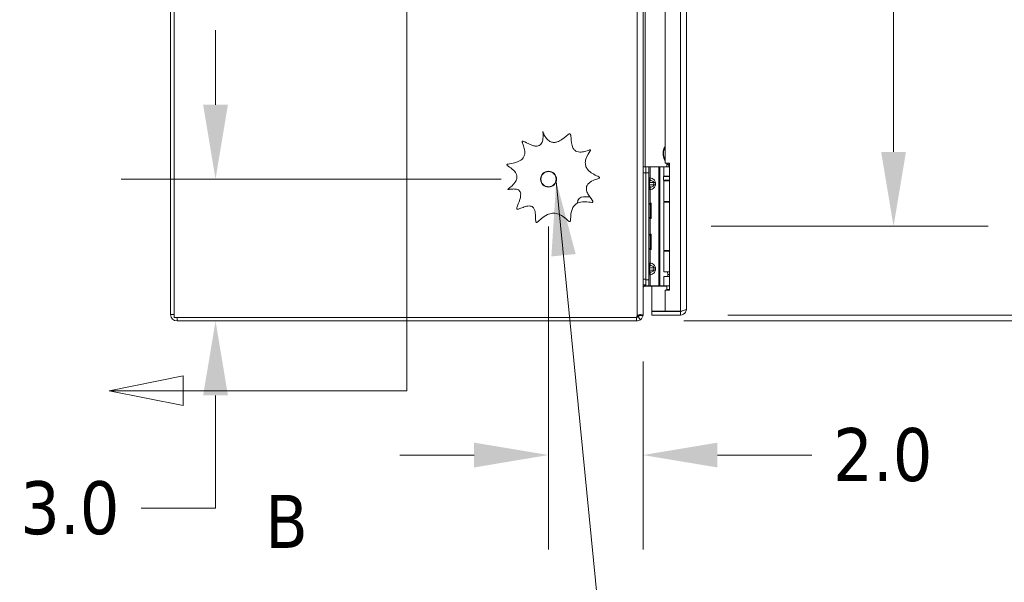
# Model space of a CAD drawing. Header units: inches. Extents: x 8 to 265, y 5 to 155.
# Tile 42 of 152: x 8 to 29, y 75 to 87. Entities that reach past the tile are written whole.
import ezdxf

# ---------------------------------------------------------------- set-up
doc = ezdxf.new("R2010")
doc.units = ezdxf.units.IN
doc.header["$LTSCALE"] = 16
doc.header["$MEASUREMENT"] = 0
for name, color, linetype, lineweight in [('Dimension (ANSI)', 7, 'Continuous', 5), ('Section Line (ANSI)', 7, 'Continuous', 5), ('Symbol (ANSI)', 7, 'Continuous', 5), ('Visible (ANSI)', 7, 'Continuous', 5), ('Visible Narrow (ANSI)', 7, 'Continuous', 5)]:
    doc.layers.add(name, color=color, linetype=linetype, lineweight=lineweight)
doc.styles.add('ROMANS', font='tahoma.ttf')
doc.styles.add('TAHOMA', font='tahoma.ttf')
doc.dimstyles.new('Default (ANSI)', dxfattribs={"dimscale": 16, "dimtxt": 0.07, "dimasz": 0.098425, "dimexe": 0.125, "dimexo": 0.0625, "dimgap": 0.031496, "dimtad": 0, "dimtih": 1, "dimtoh": 1, "dimrnd": 1e-08, "dimzin": 0, "dimdsep": 46, "dimtxsty": 'TAHOMA', "dimcen": 0.09, "dimdle": 0.393701, "dimclrd": 256, "dimclre": 256, "dimclrt": 256, "dimadec": 0, "dimazin": 0, "dimtfac": 1, "dimtofl": 0, "dimtmove": 0, "dimatfit": 3, "dimfxl": 1, "dimtolj": 1, "dimtzin": 0, "dimlwd": -1, "dimlwe": -1, "dimarcsym": 0})
doc.dimstyles.new('Default (ANSI)$7', dxfattribs={"dimscale": 16, "dimtxt": 0.07, "dimasz": 0.098425, "dimexe": 0.125, "dimexo": 0.0625, "dimgap": 0.031496, "dimtad": 0, "dimtih": 1, "dimtoh": 1, "dimrnd": 1e-08, "dimzin": 0, "dimdsep": 46, "dimtxsty": 'TAHOMA', "dimcen": 0.09, "dimdle": 0.393701, "dimclrd": 256, "dimclre": 256, "dimclrt": 256, "dimadec": 0, "dimazin": 0, "dimtfac": 1, "dimtofl": 0, "dimtmove": 0, "dimatfit": 3, "dimfxl": 1, "dimtolj": 1, "dimtzin": 0, "dimlwd": -1, "dimlwe": -1, "dimarcsym": 0})

# ---------------------------------------------------------------- blocks, each defined once
blk = doc.blocks.new('*D8')
at = {"layer": 'Defpoints', "color": 0, "transparency": 16777216}
for p in [(19.641, 83.353), (21.641, 80.494), (19.641, 77.516)]:
    blk.add_point(p, dxfattribs=at)
at = {"layer": 'Dimension (ANSI)', "transparency": 16777216}
for p, q in [((19.641, 82.353), (19.641, 75.516)), ((21.641, 79.494), (21.641, 75.516)), ((18.066, 77.516), (16.492, 77.516)), ((23.216, 77.516), (25.211, 77.516))]:
    blk.add_line(p, q, dxfattribs=at)
for points in [[(18.066, 77.778), (18.066, 77.253), (19.641, 77.516)], [(23.216, 77.778), (23.216, 77.253), (21.641, 77.516)]]:
    blk.add_solid(points, dxfattribs=at)
at = {"layer": 'Dimension (ANSI)', "transparency": 16777216, "insert": (26.717, 77.516), "char_height": 1.12, "attachment_point": 5, "style": 'TAHOMA'}
blk.add_mtext('\\A1;2.0', dxfattribs=at)
blk = doc.blocks.new('*D9')
at = {"layer": 'Defpoints', "color": 0, "transparency": 16777216}
for p in [(12.593, 83.353), (19.641, 83.353), (11.778, 80.353)]:
    blk.add_point(p, dxfattribs=at)
at = {"layer": 'Dimension (ANSI)', "transparency": 16777216}
for p, q in [((12.593, 84.928), (12.593, 86.503)), ((18.641, 83.353), (10.593, 83.353)), ((12.778, 80.353), (14.593, 80.353)), ((12.593, 78.778), (12.593, 76.391)), ((12.593, 76.391), (11.018, 76.391))]:
    blk.add_line(p, q, dxfattribs=at)
for points in [[(12.33, 84.928), (12.855, 84.928), (12.593, 83.353)], [(12.33, 78.778), (12.855, 78.778), (12.593, 80.353)]]:
    blk.add_solid(points, dxfattribs=at)
at = {"layer": 'Dimension (ANSI)', "transparency": 16777216, "insert": (9.508, 76.391), "char_height": 1.12, "attachment_point": 5, "style": 'TAHOMA'}
blk.add_mtext('\\A1;3.0', dxfattribs=at)
blk = doc.blocks.new('*D13')
at = {"layer": 'Defpoints', "color": 0, "transparency": 16777216}
for p in [(22.438, 110.228), (34.474, 110.228), (22.438, 80.478)]:
    blk.add_point(p, dxfattribs=at)
at = {"layer": 'Dimension (ANSI)', "transparency": 16777216}
for p, q in [((23.438, 110.228), (36.474, 110.228)), ((34.474, 108.653), (34.474, 98.486)), ((34.474, 82.053), (34.474, 92.22)), ((23.438, 80.478), (36.474, 80.478))]:
    blk.add_line(p, q, dxfattribs=at)
for points in [[(34.212, 108.653), (34.737, 108.653), (34.474, 110.228)], [(34.212, 82.053), (34.737, 82.053), (34.474, 80.478)]]:
    blk.add_solid(points, dxfattribs=at)
at = {"layer": 'Dimension (ANSI)', "transparency": 16777216, "insert": (34.474, 95.353), "char_height": 1.12, "attachment_point": 5, "style": 'TAHOMA'}
blk.add_mtext('\\A1;\\fTahoma|b0|i0;\\H1.1200;29.75\\P\\fTahoma|b0|i0;\\H1.1200;LID HEIGHT\\P\\fTahoma|b0|i0;\\H1.1200;(2 PL.)', dxfattribs=at)
blk = doc.blocks.new('*D15')
at = {"layer": 'Defpoints', "color": 0, "transparency": 16777216}
for p in [(22.438, 80.478), (21.505, 80.353), (37.973, 80.353)]:
    blk.add_point(p, dxfattribs=at)
at = {"layer": 'Dimension (ANSI)', "transparency": 16777216}
for p, q in [((37.973, 82.053), (37.973, 83.628)), ((23.438, 80.478), (39.973, 80.478)), ((22.505, 80.353), (39.973, 80.353)), ((37.973, 78.778), (37.973, 76.391)), ((37.973, 76.391), (36.398, 76.391))]:
    blk.add_line(p, q, dxfattribs=at)
for points in [[(37.71, 82.053), (38.235, 82.053), (37.973, 80.478)], [(37.71, 78.778), (38.235, 78.778), (37.973, 80.353)]]:
    blk.add_solid(points, dxfattribs=at)
at = {"layer": 'Dimension (ANSI)', "transparency": 16777216, "insert": (34.474, 76.391), "char_height": 1.12, "attachment_point": 5, "style": 'TAHOMA'}
blk.add_mtext('\\A1;0.13', dxfattribs=at)
blk = doc.blocks.new('*D19')
at = {"layer": 'Defpoints', "color": 0, "transparency": 16777216}
for p in [(22.204, 108.355), (22.082, 82.355), (26.944, 82.355)]:
    blk.add_point(p, dxfattribs=at)
at = {"layer": 'Dimension (ANSI)', "transparency": 16777216}
for p, q in [((23.204, 108.355), (28.944, 108.355)), ((26.944, 106.78), (26.944, 97.364)), ((26.944, 83.929), (26.944, 93.346)), ((23.082, 82.355), (28.944, 82.355))]:
    blk.add_line(p, q, dxfattribs=at)
for points in [[(26.682, 106.78), (27.207, 106.78), (26.944, 108.355)], [(26.682, 83.929), (27.207, 83.929), (26.944, 82.355)]]:
    blk.add_solid(points, dxfattribs=at)
at = {"layer": 'Dimension (ANSI)', "transparency": 16777216, "insert": (26.944, 95.355), "char_height": 1.12, "attachment_point": 5, "style": 'TAHOMA'}
blk.add_mtext('\\A1;\\fTahoma|b0|i0;\\H1.1200;26.00\\P\\fTahoma|b0|i0;\\H1.1200;TYP.', dxfattribs=at)
blk = doc.blocks.new('2dTransSection2')
at = {"layer": 'Section Line (ANSI)', "linetype": 'Continuous'}
for p, q in [((1.0401, 7.0108), (1.0401, 4.9298)), ((1.0401, 5.2108), (1.0401, 4.9298)), ((0.7444, 4.9493), (0.6464, 4.9298)), ((0.7444, 4.9103), (0.7444, 4.9493)), ((0.7444, 4.9298), (0.6464, 4.9298)), ((0.6464, 4.9298), (0.7444, 4.9103)), ((1.0401, 4.9298), (0.7444, 4.9298))]:
    blk.add_line(p, q, dxfattribs=at)
at = {"layer": 'Section Line (ANSI)', "linetype": 'Continuous', "flags": 128}
blk.add_lwpolyline([(0.7444, 4.9493), (0.6464, 4.9298), (0.7444, 4.9103), (0.7444, 4.9493)], dxfattribs=at)
at = {"layer": 'Section Line (ANSI)'}
blk.add_solid([(0.7444, 4.9493), (0.6464, 4.9298), (0.7444, 4.9103), (0.7444, 4.9493)], dxfattribs=at)
at = {"layer": 'Section Line (ANSI)', "insert": (0.8526, 4.722), "char_height": 0.07, "attachment_point": 7, "style": 'ROMANS'}
blk.add_mtext('B', dxfattribs=at)

msp = doc.modelspace()

# ---------------------------------------------------------------- linework, layer by layer
at = {"layer": 'Visible (ANSI)'}
for p, q in [((11.7152, 80.427), (11.7152, 110.279)), ((11.6412, 110.2165), (11.6412, 80.4895)), ((21.6412, 110.2323), (21.6412, 80.4937)), ((22.5587, 110.1071), (22.5587, 80.5989)), ((22.11, 107.0115), (22.11, 83.6945)), ((21.7032, 83.6151), (21.6412, 83.6151)), ((21.7032, 83.6151), (21.7032, 83.4901)), ((21.7032, 83.6151), (21.7032, 83.4901)), ((21.7032, 83.6151), (21.7623, 83.6151)), ((21.7623, 83.4901), (21.7623, 83.6151)), ((21.7892, 83.6151), (21.7623, 83.6151)), ((21.9751, 83.6151), (21.7892, 83.6151)), ((21.9974, 83.6151), (21.9751, 83.6151)), ((22.0792, 83.6151), (21.9974, 83.6151)), ((22.0792, 83.6151), (22.2037, 83.6151)), ((22.0792, 83.4182), (22.0792, 83.6151)), ((22.11, 83.6945), (22.2037, 83.6945)), ((22.1447, 83.6648), (22.1447, 83.6151)), ((22.2037, 83.6945), (22.2037, 81.0075)), ((21.7032, 81.2401), (21.7032, 83.4901)), ((21.7032, 81.2201), (21.7032, 83.4901)), ((21.7623, 81.2201), (21.7623, 83.4901)), ((22.2037, 83.4085), (22.0772, 83.4085)), ((22.0772, 83.4085), (22.0772, 83.3298)), ((22.0792, 83.4182), (22.2037, 83.4182)), ((22.1658, 83.4151), (22.1654, 83.4182)), ((22.2037, 83.4151), (22.1658, 83.4151)), ((22.1658, 83.4085), (22.1658, 83.4151)), ((22.2037, 83.3298), (22.0772, 83.3298)), ((22.0792, 83.3198), (22.2037, 83.3198)), ((22.0792, 82.8831), (22.0792, 83.3198)), ((22.1649, 83.3298), (22.1635, 83.3198)), ((20.3792, 82.9801), (20.5134, 82.9801)), ((20.2542, 82.8551), (20.2542, 82.8447)), ((21.7623, 82.8181), (21.7909, 82.843)), ((21.7909, 82.843), (21.7909, 82.523)), ((21.8132, 82.843), (21.7909, 82.843)), ((21.8132, 82.843), (21.8132, 82.523)), ((22.0792, 82.8831), (22.2037, 82.8831)), ((22.0822, 82.8651), (22.2037, 82.8651)), ((22.0822, 81.8441), (22.0822, 82.8651)), ((22.1447, 82.8831), (22.1447, 82.8651)), ((21.7623, 82.5479), (21.7909, 82.523)), ((21.8132, 82.523), (21.7909, 82.523)), ((21.7623, 82.1622), (21.7909, 82.1871)), ((21.7909, 82.1871), (21.7909, 81.8671)), ((21.8132, 82.1871), (21.7909, 82.1871)), ((21.8132, 82.1871), (21.8132, 81.8671)), ((21.7623, 81.892), (21.7909, 81.8671)), ((21.8132, 81.8671), (21.7909, 81.8671)), ((22.0792, 81.8271), (22.2037, 81.8271)), ((22.0792, 81.3903), (22.0792, 81.8271)), ((22.0822, 81.8441), (22.2037, 81.8441)), ((22.1447, 81.8441), (22.1447, 81.8271)), ((22.0792, 81.3903), (22.2037, 81.3903)), ((22.0792, 81.2919), (22.2037, 81.2919)), ((22.0792, 81.0951), (22.0792, 81.2919)), ((22.1658, 81.3388), (22.1586, 81.3903)), ((22.2037, 81.3388), (22.1658, 81.3388)), ((22.1658, 81.2919), (22.1658, 81.3388)), ((21.6412, 81.1151), (21.7032, 81.1151)), ((21.6679, 81.1151), (21.6752, 81.0897)), ((22.1447, 81.0915), (21.6881, 81.0915)), ((21.7032, 81.2201), (21.7032, 81.0951)), ((21.7623, 81.0951), (21.7032, 81.0951)), ((21.7623, 81.0951), (21.7623, 81.2201)), ((21.7892, 81.0951), (21.7623, 81.0951)), ((21.9751, 81.0951), (21.7892, 81.0951)), ((21.8287, 81.0915), (21.8287, 80.5631)), ((21.9974, 81.0951), (21.9751, 81.0951)), ((22.0792, 81.0951), (21.9974, 81.0951)), ((22.0792, 81.0951), (22.2037, 81.0951)), ((22.1447, 81.0951), (22.1447, 81.0195)), ((22.11, 81.0075), (22.11, 80.5631)), ((22.2037, 81.0075), (22.11, 81.0075)), ((22.1447, 81.0195), (22.2037, 81.0195)), ((22.1517, 81.0075), (22.1447, 81.0195)), ((21.6353, 80.4712), (21.5649, 80.4712)), ((21.64, 80.4712), (21.6412, 80.4712)), ((21.6403, 80.4737), (21.6412, 80.4737)), ((21.641, 80.4895), (21.6412, 80.4895)), ((21.6412, 80.4937), (21.6412, 80.4895)), ((21.6412, 80.4895), (21.6412, 80.4737)), ((22.11, 80.5631), (21.8287, 80.5631)), ((22.4378, 80.552), (21.8287, 80.552)), ((21.8287, 80.552), (21.8287, 80.478)), ((21.8287, 80.478), (22.4378, 80.478)), ((22.4378, 80.5631), (22.11, 80.5631)), ((22.4378, 80.552), (22.4378, 80.478)), ((21.5037, 80.427), (11.7152, 80.427)), ((11.7777, 80.353), (21.5047, 80.353)), ((21.5047, 80.427), (21.5037, 80.427)), ((21.5848, 80.379), (21.5414, 80.4389))]:
    msp.add_line(p, q, dxfattribs=at)
msp.add_circle((19.6412, 83.353), 0.1685, dxfattribs=at)
for centre, radius, start, end in [((22.0447, 83.6648), 0.1, 0, 17.26923), ((20.3792, 82.8551), 0.125, 90, 180), ((21.6881, 81.0446), 0.0469, 90, 106.03297), ((11.7777, 80.4895), 0.1365, 180, 270), ((21.5662, 80.427), 0.0625, 137.17335, 180), ((21.5047, 80.4895), 0.0625, 270, 305.94166), ((21.5047, 80.4895), 0.1365, 270, 305.94166)]:
    msp.add_arc(centre, radius, start, end, dxfattribs=at)
for points, knots in [([(19.7216, 84.1331), (19.7323, 84.1309), (19.7433, 84.1298), (19.7789, 84.1295), (19.8029, 84.1342), (19.8606, 84.1539), (19.8936, 84.1731), (19.9924, 84.2415), (20.0464, 84.2988), (20.0817, 84.3116), (20.0851, 84.3124), (20.0906, 84.3125), (20.0929, 84.3121), (20.0969, 84.3105), (20.0986, 84.3094), (20.1021, 84.3061), (20.1037, 84.3037), (20.1073, 84.2971), (20.1092, 84.2917), (20.1143, 84.2699), (20.116, 84.2488), (20.1219, 84.1632), (20.1257, 84.0796), (20.1665, 83.9971), (20.1791, 83.9791), (20.2096, 83.952), (20.2255, 83.9428), (20.2632, 83.9293), (20.2844, 83.9263), (20.3388, 83.9254), (20.373, 83.9313), (20.4419, 83.949), (20.4742, 83.9611), (20.5058, 83.9716), (20.5134, 83.9739), (20.5221, 83.9754), (20.5246, 83.9755), (20.5272, 83.9749), (20.5279, 83.9747), (20.5289, 83.974), (20.5292, 83.9737), (20.5298, 83.9729), (20.53, 83.9724), (20.5303, 83.9713), (20.5303, 83.9705), (20.5301, 83.9684), (20.5297, 83.9669), (20.5277, 83.9612), (20.525, 83.956), (20.5021, 83.917), (20.4561, 83.853), (20.4232, 83.7452), (20.4178, 83.7114), (20.4223, 83.6495), (20.4296, 83.6231), (20.4554, 83.5721), (20.4735, 83.5493), (20.5261, 83.4987), (20.5636, 83.4749), (20.6418, 83.4322), (20.6817, 83.4159), (20.7098, 83.3997), (20.7145, 83.3965), (20.719, 83.392), (20.7202, 83.3906), (20.7215, 83.3881), (20.7218, 83.3871), (20.722, 83.385), (20.7219, 83.3841), (20.7213, 83.3822), (20.7208, 83.3813), (20.7191, 83.3791), (20.7177, 83.3777), (20.7124, 83.3737), (20.7074, 83.3711), (20.6823, 83.3599), (20.6495, 83.3498), (20.5746, 83.32), (20.5317, 83.2996), (20.482, 83.2566), (20.4675, 83.24), (20.4489, 83.2041), (20.444, 83.1868), (20.4409, 83.1486), (20.4433, 83.1289), (20.456, 83.0797), (20.4701, 83.0504), (20.5209, 82.963), (20.566, 82.9127), (20.58, 82.8819), (20.581, 82.8786), (20.5815, 82.8741), (20.5815, 82.8725), (20.5808, 82.8698), (20.5803, 82.8687), (20.5788, 82.8668), (20.5779, 82.866), (20.5753, 82.8644), (20.5734, 82.8637), (20.568, 82.8622), (20.5633, 82.8618), (20.5427, 82.8614), (20.5209, 82.8641), (20.4446, 82.8722), (20.3781, 82.878), (20.2839, 82.8584), (20.254, 82.8472), (20.2044, 82.8142), (20.1854, 82.7949), (20.1523, 82.7463), (20.1401, 82.7173), (20.1171, 82.6373), (20.113, 82.5856), (20.1087, 82.5105), (20.1079, 82.4835), (20.1025, 82.4648), (20.1013, 82.4619), (20.0989, 82.4583), (20.0978, 82.457), (20.0954, 82.4552), (20.0942, 82.4547), (20.0916, 82.4541), (20.0902, 82.4541), (20.0867, 82.4545), (20.0845, 82.4552), (20.0774, 82.4584), (20.0721, 82.4619), (20.0479, 82.4802), (20.0216, 82.506), (19.9464, 82.5675), (19.8935, 82.6041), (19.7956, 82.6333), (19.7591, 82.6371), (19.6851, 82.6292), (19.6502, 82.6181), (19.5683, 82.5789), (19.5258, 82.5464), (19.4636, 82.4938), (19.4404, 82.4718), (19.4127, 82.4491), (19.4046, 82.4432), (19.395, 82.4384), (19.3921, 82.4373), (19.3876, 82.4365), (19.3858, 82.4364), (19.3826, 82.4371), (19.3813, 82.4376), (19.3788, 82.4393), (19.3777, 82.4404), (19.3754, 82.4436), (19.3743, 82.446), (19.3715, 82.4539), (19.3703, 82.4607), (19.3668, 82.4948), (19.3679, 82.5338), (19.3644, 82.6136), (19.3605, 82.6546), (19.3438, 82.7089), (19.3356, 82.7276), (19.3152, 82.7545), (19.305, 82.764), (19.2812, 82.7778), (19.2687, 82.782), (19.2378, 82.7872), (19.2193, 82.7865), (19.168, 82.7793), (19.1329, 82.7674), (19.0697, 82.743), (19.0408, 82.7301), (19.0093, 82.7191), (19.0006, 82.7165), (18.9892, 82.7148), (18.9855, 82.7146), (18.9801, 82.7153), (18.978, 82.7159), (18.9749, 82.7177), (18.9737, 82.7187), (18.9717, 82.7213), (18.971, 82.7227), (18.9697, 82.7268), (18.9694, 82.7295), (18.9694, 82.7373), (18.9703, 82.7436), (18.977, 82.7709), (18.9879, 82.7984), (19.0215, 82.8851), (19.0472, 82.9527), (19.0526, 83.0297), (19.0518, 83.0492), (19.0431, 83.0797), (19.0376, 83.0911), (19.0222, 83.1104), (19.0133, 83.1178), (18.9904, 83.1314), (18.9761, 83.1363), (18.9371, 83.1449), (18.9104, 83.1457), (18.8555, 83.1431), (18.8282, 83.139), (18.7997, 83.1351), (18.7924, 83.1342), (18.7854, 83.1342), (18.7837, 83.1344), (18.7821, 83.1349), (18.7817, 83.1351), (18.7811, 83.1355), (18.781, 83.1357), (18.7807, 83.1361), (18.7807, 83.1363), (18.7806, 83.1368), (18.7806, 83.137), (18.7807, 83.1377), (18.7809, 83.1382), (18.7816, 83.1394), (18.7824, 83.1404), (18.7863, 83.1448), (18.7913, 83.1491), (18.8271, 83.1784), (18.8921, 83.2267), (18.9492, 83.3114), (18.9617, 83.3362), (18.9728, 83.3826), (18.9738, 83.4027), (18.9673, 83.4427), (18.9603, 83.4612), (18.9371, 83.5022), (18.9189, 83.5234), (18.8613, 83.5783), (18.8176, 83.6058), (18.7799, 83.6324), (18.7722, 83.6382), (18.7637, 83.6464), (18.7615, 83.6491), (18.7597, 83.6528), (18.7593, 83.654), (18.7591, 83.6562), (18.7592, 83.6571), (18.7598, 83.6588), (18.7602, 83.6596), (18.7617, 83.6615), (18.7628, 83.6624), (18.7662, 83.6647), (18.7692, 83.6661), (18.7822, 83.6708), (18.796, 83.6736), (18.8704, 83.6873), (18.9661, 83.7015), (19.0631, 83.7607), (19.085, 83.7789), (19.1164, 83.8209), (19.1264, 83.8421), (19.1388, 83.8906), (19.1401, 83.9168), (19.1352, 83.9847), (19.1238, 84.0253), (19.1032, 84.0873), (19.0936, 84.1114), (19.086, 84.1364), (19.0845, 84.1426), (19.0839, 84.1496), (19.0839, 84.1517), (19.0845, 84.1547), (19.0849, 84.1557), (19.0859, 84.1574), (19.0865, 84.158), (19.0879, 84.1589), (19.0887, 84.1593), (19.0908, 84.1598), (19.0922, 84.1599), (19.0961, 84.1596), (19.0992, 84.1589), (19.112, 84.1548), (19.1243, 84.1489), (19.1843, 84.118), (19.2546, 84.0782), (19.3475, 84.0553), (19.3732, 84.0517), (19.4146, 84.0552), (19.4309, 84.0592), (19.4588, 84.0735), (19.4701, 84.0825), (19.4907, 84.1062), (19.4991, 84.1211), (19.5155, 84.1613), (19.5209, 84.1888), (19.5275, 84.2531), (19.5266, 84.297), (19.5193, 84.3506), (19.5184, 84.3562), (19.5178, 84.3602), (19.5177, 84.3611), (19.5176, 84.362), (19.5176, 84.3623), (19.5176, 84.3625), (19.5176, 84.3626), (19.5176, 84.3626), (19.5176, 84.3627), (19.5176, 84.3627), (19.5176, 84.3627), (19.5176, 84.3627), (19.5176, 84.3627), (19.5176, 84.3627), (19.5176, 84.3627), (19.5177, 84.3627), (19.5177, 84.3627), (19.5177, 84.3627), (19.5177, 84.3627), (19.5177, 84.3626), (19.5177, 84.3626), (19.5178, 84.3625), (19.5179, 84.3624), (19.5184, 84.3612), (19.5192, 84.3589), (19.5245, 84.3443), (19.5342, 84.3181), (19.5687, 84.2526), (19.5917, 84.2187), (19.6194, 84.1913), (19.6392, 84.1716), (19.662, 84.1548), (19.6987, 84.139), (19.71, 84.1355), (19.7216, 84.1331)], [0.305138, 0.305138, 0.305138, 0.305138, 0.3906588, 0.3906588, 0.5772385, 0.5772385, 0.8581757, 0.8581757, 1.5006167, 1.5006167, 1.5720132, 1.5720132, 1.6222242, 1.6222242, 1.6681198, 1.6681198, 1.7285732, 1.7285732, 1.8358564, 1.8358564, 2.0928015, 2.0928015, 2.7447575, 2.7447575, 2.94965, 2.94965, 3.1246285, 3.1246285, 3.3234317, 3.3234317, 3.6341024, 3.6341024, 3.9900849, 3.9900849, 4.1396704, 4.1396704, 4.223956, 4.223956, 4.2551575, 4.2551575, 4.2773801, 4.2773801, 4.2992102, 4.2992102, 4.3305851, 4.3305851, 4.3935049, 4.3935049, 4.5543354, 4.5543354, 5.3818471, 5.3818471, 5.7389027, 5.7389027, 6.0347314, 6.0347314, 6.3411514, 6.3411514, 6.8062684, 6.8062684, 7.3939782, 7.3939782, 7.5562639, 7.5562639, 7.6283437, 7.6283437, 7.6758232, 7.6758232, 7.7157499, 7.7157499, 7.761586, 7.761586, 7.8372784, 7.8372784, 8.0099799, 8.0099799, 8.6611242, 8.6611242, 9.3562339, 9.3562339, 9.7041961, 9.7041961, 9.9981926, 9.9981926, 10.3137666, 10.3137666, 10.8090435, 10.8090435, 11.9355728, 11.9355728, 12.0958667, 12.0958667, 12.1847215, 12.1847215, 12.2510642, 12.2510642, 12.3191382, 12.3191382, 12.4241423, 12.4241423, 12.6369166, 12.6369166, 13.2256811, 13.2256811, 14.3474793, 14.3474793, 14.9050281, 14.9050281, 15.3887745, 15.3887745, 15.9360989, 15.9360989, 16.8514258, 16.8514258, 17.6130087, 17.6130087, 17.7862147, 17.7862147, 17.8966978, 17.8966978, 17.9824808, 17.9824808, 18.0737304, 18.0737304, 18.2138886, 18.2138886, 18.514261, 18.514261, 19.5969838, 19.5969838, 20.9504068, 20.9504068, 21.7376298, 21.7376298, 22.510375, 22.510375, 23.6503152, 23.6503152, 24.5669669, 24.5669669, 25.0400588, 25.0400588, 25.242095, 25.242095, 25.3751843, 25.3751843, 25.4810159, 25.4810159, 25.595372, 25.595372, 25.7738064, 25.7738064, 26.1296187, 26.1296187, 27.250709, 27.250709, 28.2238022, 28.2238022, 28.7391112, 28.7391112, 29.1095101, 29.1095101, 29.4603664, 29.4603664, 29.9336034, 29.9336034, 30.8300976, 30.8300976, 31.7339658, 31.7339658, 32.0953363, 32.0953363, 32.2862221, 32.2862221, 32.4034434, 32.4034434, 32.4930637, 32.4930637, 32.5865965, 32.5865965, 32.7331649, 32.7331649, 33.0330067, 33.0330067, 33.8541639, 33.8541639, 35.2729815, 35.2729815, 35.7285659, 35.7285659, 36.0425842, 36.0425842, 36.3287294, 36.3287294, 36.691485, 36.691485, 37.3061714, 37.3061714, 38.0385358, 38.0385358, 38.3981686, 38.3981686, 38.5547023, 38.5547023, 38.6061906, 38.6061906, 38.638332, 38.638332, 38.6659515, 38.6659515, 38.6982664, 38.6982664, 38.754803, 38.754803, 38.8781725, 38.8781725, 39.2249002, 39.2249002, 40.8446602, 40.8446602, 41.4301961, 41.4301961, 41.8748348, 41.8748348, 42.3067747, 42.3067747, 42.8968901, 42.8968901, 44.0381349, 44.0381349, 44.4199899, 44.4199899, 44.6510969, 44.6510969, 44.7543978, 44.7543978, 44.8302761, 44.8302761, 44.9069762, 44.9069762, 45.022301, 45.022301, 45.2487434, 45.2487434, 45.8270639, 45.8270639, 47.7596509, 47.7596509, 48.4044143, 48.4044143, 48.9498523, 48.9498523, 49.5439631, 49.5439631, 50.5025072, 50.5025072, 51.3098232, 51.3098232, 51.6549764, 51.6549764, 51.8123909, 51.8123909, 51.9064401, 51.9064401, 51.9770374, 51.9770374, 52.0496212, 52.0496212, 52.1609145, 52.1609145, 52.3827596, 52.3827596, 52.9525883, 52.9525883, 54.650571, 54.650571, 55.2420497, 55.2420497, 55.6450241, 55.6450241, 55.9957232, 55.9957232, 56.4016513, 56.4016513, 57.0433705, 57.0433705, 57.9636173, 57.9636173, 58.1176192, 58.1176192, 58.1582587, 58.1582587, 58.1762968, 58.1762968, 58.1831682, 58.1831682, 58.1858785, 58.1858785, 58.1872249, 58.1872249, 58.1881275, 58.1881275, 58.1889627, 58.1889627, 58.1900442, 58.1900442, 58.1920801, 58.1920801, 58.1974578, 58.1974578, 58.2146673, 58.2146673, 58.298238, 58.298238, 58.5667448, 58.5667448, 58.8634335, 58.8634335, 58.8634335, 59.0766057, 59.0766057, 59.1685716, 59.1685716, 59.1685716, 59.1685716]), ([(22.11, 83.7414), (22.1052, 83.7471), (22.1009, 83.7532), (22.0908, 83.7704), (22.0858, 83.782), (22.075, 83.813), (22.0708, 83.833), (22.0645, 83.8838), (22.0647, 83.9153), (22.0724, 83.963), (22.0767, 83.9801), (22.0879, 84.0081), (22.0938, 84.0196), (22.1038, 84.0338), (22.1068, 84.0376), (22.11, 84.0411)], [0.02005422, 0.02005422, 0.02005422, 0.02005422, 0.07646482, 0.07646482, 0.17187669, 0.17187669, 0.32637037, 0.32637037, 0.56147606, 0.56147606, 0.69453787, 0.69453787, 0.79131624, 0.79131624, 0.82750512, 0.82750512, 0.82750512, 0.82750512]), ([(22.11, 84.0259), (22.0996, 84.0114), (22.092, 83.9947), (22.078, 83.9499), (22.0745, 83.9194), (22.0755, 83.854), (22.0821, 83.8176), (22.0943, 83.7876)], [0.35183642, 0.35183642, 0.35183642, 0.35183642, 0.48535875, 0.48535875, 0.70174031, 0.70174031, 0.97261598, 0.97261598, 0.97261598, 0.97261598]), ([(22.0943, 83.7876), (22.0983, 83.7778), (22.1032, 83.7682), (22.1094, 83.759), (22.1097, 83.7586), (22.11, 83.7581)], [0.000001, 0.000001, 0.000001, 0.000001, 0.080635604, 0.080635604, 0.084750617, 0.084750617, 0.084750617, 0.084750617]), ([(22.1785, 83.6648), (22.1796, 83.6614), (22.1808, 83.658), (22.1871, 83.6414), (22.1934, 83.6292), (22.2034, 83.6188), (22.2035, 83.6186), (22.2037, 83.6184)], [-0.76615035, -0.76615035, -0.76615035, -0.76615035, -0.73793593, -0.73793593, -0.62615035, -0.62615035, -0.62407565, -0.62407565, -0.62407565, -0.62407565]), ([(21.5204, 80.4695), (21.5396, 80.4818), (21.5679, 80.4892), (21.5909, 80.4895), (21.6138, 80.4898), (21.6291, 80.483), (21.6353, 80.4712)], [0.7474661, 0.7474661, 0.7474661, 0.7474661, 1.5518303, 1.5518303, 1.5518303, 2.3561945, 2.3561945, 2.3561945, 2.3561945]), ([(21.5639, 80.4755), (21.5614, 80.4742), (21.5591, 80.4729), (21.5568, 80.4715), (21.5394, 80.4608), (21.5279, 80.446), (21.5262, 80.4308)], [-0.88780599, -0.88780599, -0.88780599, -0.88780599, -0.79233471, -0.79233471, -0.79233471, -0.06076328, -0.06076328, -0.06076328, -0.06076328]), ([(22.5587, 80.5989), (22.5587, 80.5908), (22.5343, 80.5828), (22.4972, 80.5748), (22.4792, 80.5709), (22.4585, 80.567), (22.4378, 80.5631)], [0, 0, 0, 0, 1.0578122, 1.0578122, 1.0578122, 1.5707963, 1.5707963, 1.5707963, 1.5707963]), ([(22.4378, 80.478), (22.4805, 80.478), (22.5222, 80.5024), (22.5432, 80.5396), (22.5533, 80.5576), (22.5587, 80.5782), (22.5587, 80.5989)], [0, 0, 0, 0, 1.0578122, 1.0578122, 1.0578122, 1.5707963, 1.5707963, 1.5707963, 1.5707963]), ([(22.4746, 80.5704), (22.4681, 80.562), (22.4589, 80.5557), (22.4486, 80.5532), (22.445, 80.5524), (22.4414, 80.552), (22.4378, 80.552)], [0.65952391, 0.65952391, 0.65952391, 0.65952391, 1.34047079, 1.34047079, 1.34047079, 1.57079633, 1.57079633, 1.57079633, 1.57079633])]:
    msp.add_open_spline(points, degree=3, knots=knots, dxfattribs=at)
for points in [[(22.1785, 83.6648), (22.1754, 83.6747), (22.1707, 83.6849), (22.1649, 83.6945)], [(21.6412, 81.0645), (21.6412, 81.0813), (21.6456, 81.0982), (21.6527, 81.1151)], [(21.6752, 81.0897), (21.6558, 81.0841), (21.6412, 81.0648), (21.6412, 81.0446)], [(21.6412, 81.0446), (21.6412, 81.0446), (21.6412, 81.0445), (21.6412, 81.0445)], [(21.5226, 80.4296), (21.5232, 80.4495), (21.531, 80.4687), (21.5407, 80.4796)], [(21.5414, 80.4389), (21.5526, 80.447), (21.5608, 80.4589), (21.5647, 80.4721)], [(21.5649, 80.4712), (21.5637, 80.4773), (21.5614, 80.482), (21.5583, 80.4851)], [(21.6412, 80.4895), (21.6412, 80.4466), (21.6196, 80.4042), (21.5848, 80.379)], [(21.6353, 80.4712), (21.6392, 80.4787), (21.6412, 80.4862), (21.6412, 80.4937)], [(21.6412, 80.4737), (21.6412, 80.4729), (21.6412, 80.472), (21.6412, 80.4712)]]:
    msp.add_open_spline(points, degree=3, dxfattribs=at)
at = {"layer": 'Visible Narrow (ANSI)'}
for p, q in [((21.5204, 80.4695), (21.5204, 110.279)), ((22.4378, 80.5631), (22.4378, 110.143)), ((21.6881, 107.1151), (21.6881, 83.6151)), ((22.11, 83.7876), (22.0943, 83.7876)), ((21.7892, 83.3781), (21.7892, 83.6151)), ((21.9751, 81.0951), (21.9751, 83.6151)), ((21.9974, 81.0951), (21.9974, 83.6151)), ((22.1447, 83.6648), (22.1785, 83.6648)), ((21.6412, 83.4901), (21.7032, 83.4901)), ((21.7623, 83.4901), (21.7032, 83.4901)), ((21.7623, 83.3781), (21.7892, 83.3781)), ((21.7623, 83.2801), (21.7769, 83.2801)), ((21.7769, 83.2301), (21.7623, 83.2301)), ((21.8676, 83.2801), (21.7769, 83.2801)), ((21.7769, 83.2801), (21.7769, 83.2301)), ((21.7769, 83.2301), (21.8676, 83.2301)), ((21.8676, 83.2301), (21.8676, 83.2801)), ((21.903, 83.2801), (21.8676, 83.2801)), ((21.8676, 83.2301), (21.903, 83.2301)), ((21.903, 83.2801), (21.903, 83.2301)), ((21.7892, 83.132), (21.7623, 83.132)), ((21.7892, 82.8416), (21.7892, 83.132)), ((21.7892, 82.1857), (21.7892, 82.5244)), ((21.7892, 81.5781), (21.7892, 81.8685)), ((21.7623, 81.5781), (21.7892, 81.5781)), ((21.7623, 81.4801), (21.7769, 81.4801)), ((21.7623, 81.4301), (21.7769, 81.4301)), ((21.7892, 81.332), (21.7623, 81.332)), ((21.8676, 81.4801), (21.7769, 81.4801)), ((21.7769, 81.4801), (21.7769, 81.4301)), ((21.7769, 81.4301), (21.8676, 81.4301)), ((21.7892, 81.0951), (21.7892, 81.332)), ((21.8676, 81.4301), (21.8676, 81.4801)), ((21.8676, 81.4801), (21.903, 81.4801)), ((21.8676, 81.4301), (21.903, 81.4301)), ((21.903, 81.4801), (21.903, 81.4301)), ((21.7032, 81.2401), (21.6412, 81.2401)), ((21.6881, 81.1151), (21.6881, 81.0915)), ((21.7032, 81.2201), (21.7623, 81.2201)), ((11.6412, 80.4895), (11.7152, 80.4895)), ((21.5204, 80.429), (21.5204, 80.4695)), ((11.7777, 80.427), (11.7777, 80.353)), ((21.5047, 80.353), (21.5047, 80.427))]:
    msp.add_line(p, q, dxfattribs=at)
msp.add_circle((19.6412, 83.353), 0.1605, dxfattribs=at)
for points, knots in [([(21.7623, 83.3781), (21.7623, 83.3748), (21.7626, 83.3713), (21.7633, 83.368), (21.7639, 83.3649), (21.7648, 83.3619), (21.766, 83.3589), (21.7671, 83.3561), (21.7685, 83.3534), (21.7701, 83.3508), (21.771, 83.3493), (21.772, 83.3478), (21.7731, 83.3463), (21.7737, 83.3455), (21.7744, 83.3447), (21.775, 83.3439), (21.778, 83.3404), (21.7814, 83.3372), (21.785, 83.3345), (21.7856, 83.3341), (21.7861, 83.3338), (21.7866, 83.3334), (21.7872, 83.333), (21.7879, 83.3326), (21.7885, 83.3322), (21.7894, 83.3316), (21.7903, 83.3311), (21.7912, 83.3306), (21.7939, 83.3291), (21.7967, 83.3278), (21.7996, 83.3267)], [0, 0, 0, 0, 0.0002561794, 0.0002561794, 0.0002561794, 0.0005014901, 0.0005014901, 0.0005014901, 0.0007346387, 0.0007346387, 0.0007346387, 0.0008769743, 0.0008769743, 0.0008769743, 0.0009553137, 0.0009553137, 0.0009553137, 0.0013154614, 0.0013154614, 0.0013154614, 0.0013659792, 0.0013659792, 0.0013659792, 0.0014250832, 0.0014250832, 0.0014250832, 0.0015072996, 0.0015072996, 0.0015072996, 0.0017539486, 0.0017539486, 0.0017539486, 0.0017539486]), ([(21.7892, 83.3781), (21.789, 83.3748), (21.7889, 83.3713), (21.7889, 83.368), (21.7889, 83.3649), (21.7891, 83.3619), (21.7894, 83.3589), (21.7896, 83.3561), (21.79, 83.3534), (21.7904, 83.3508), (21.7906, 83.3493), (21.7909, 83.3478), (21.7912, 83.3463), (21.7914, 83.3455), (21.7916, 83.3447), (21.7918, 83.3439), (21.7926, 83.3404), (21.7937, 83.3372), (21.7948, 83.3345), (21.795, 83.3341), (21.7951, 83.3338), (21.7953, 83.3334), (21.7955, 83.333), (21.7957, 83.3326), (21.7959, 83.3322), (21.7962, 83.3316), (21.7965, 83.3311), (21.7968, 83.3306), (21.7977, 83.3291), (21.7986, 83.3278), (21.7996, 83.3267)], [0, 0, 0, 0, 0.0002561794, 0.0002561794, 0.0002561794, 0.0005014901, 0.0005014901, 0.0005014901, 0.0007346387, 0.0007346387, 0.0007346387, 0.0008769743, 0.0008769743, 0.0008769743, 0.0009553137, 0.0009553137, 0.0009553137, 0.0013154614, 0.0013154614, 0.0013154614, 0.0013659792, 0.0013659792, 0.0013659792, 0.0014250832, 0.0014250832, 0.0014250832, 0.0015072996, 0.0015072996, 0.0015072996, 0.0017539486, 0.0017539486, 0.0017539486, 0.0017539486]), ([(21.7892, 83.3781), (21.804, 83.376), (21.8193, 83.3721), (21.8336, 83.3661), (21.8473, 83.3604), (21.8601, 83.3527), (21.8705, 83.3438), (21.881, 83.3348), (21.8892, 83.3246), (21.8946, 83.3139), (21.9004, 83.3026), (21.903, 83.291), (21.903, 83.2801)], [4.9092117, 4.9092117, 4.9092117, 4.9092117, 5.2563998, 5.2563998, 5.2563998, 5.5922339, 5.5922339, 5.5922339, 5.9278499, 5.9278499, 5.9278499, 6.2831853, 6.2831853, 6.2831853, 6.2831853]), ([(21.7996, 83.1834), (21.7967, 83.1823), (21.7939, 83.181), (21.7912, 83.1795), (21.7903, 83.179), (21.7894, 83.1785), (21.7885, 83.1779), (21.7879, 83.1775), (21.7872, 83.1771), (21.7866, 83.1767), (21.7861, 83.1763), (21.7856, 83.176), (21.785, 83.1756), (21.7814, 83.1729), (21.778, 83.1697), (21.775, 83.1662), (21.7744, 83.1654), (21.7737, 83.1646), (21.7731, 83.1638), (21.772, 83.1623), (21.771, 83.1608), (21.7701, 83.1593), (21.7685, 83.1567), (21.7671, 83.154), (21.766, 83.1512), (21.7648, 83.1482), (21.7639, 83.1452), (21.7633, 83.1421), (21.7626, 83.1388), (21.7623, 83.1353), (21.7623, 83.132)], [-0.0000069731, -0.0000069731, -0.0000069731, -0.0000069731, 0.0002398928, 0.0002398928, 0.0002398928, 0.0003221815, 0.0003221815, 0.0003221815, 0.000381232, 0.000381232, 0.000381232, 0.0004318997, 0.0004318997, 0.0004318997, 0.0007923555, 0.0007923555, 0.0007923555, 0.0008707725, 0.0008707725, 0.0008707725, 0.0010132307, 0.0010132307, 0.0010132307, 0.0012465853, 0.0012465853, 0.0012465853, 0.0014921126, 0.0014921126, 0.0014921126, 0.0017485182, 0.0017485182, 0.0017485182, 0.0017485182]), ([(21.7996, 83.3267), (21.7978, 83.3257), (21.796, 83.3245), (21.7943, 83.3231), (21.7909, 83.3202), (21.7877, 83.3164), (21.785, 83.3119), (21.7824, 83.3075), (21.7804, 83.3023), (21.779, 83.297), (21.7776, 83.2914), (21.7769, 83.2856), (21.7769, 83.2801)], [1.9375412, 1.9375412, 1.9375412, 1.9375412, 2.1111949, 2.1111949, 2.1111949, 2.4529793, 2.4529793, 2.4529793, 2.7898766, 2.7898766, 2.7898766, 3.1415927, 3.1415927, 3.1415927, 3.1415927]), ([(21.7769, 83.2301), (21.7769, 83.2245), (21.7776, 83.2187), (21.779, 83.2131), (21.7804, 83.2078), (21.7824, 83.2026), (21.785, 83.1982), (21.7877, 83.1937), (21.7909, 83.1899), (21.7943, 83.187), (21.796, 83.1856), (21.7978, 83.1844), (21.7996, 83.1834)], [0, 0, 0, 0, 0.3517161, 0.3517161, 0.3517161, 0.6886133, 0.6886133, 0.6886133, 1.0303978, 1.0303978, 1.0303978, 1.2040515, 1.2040515, 1.2040515, 1.2040515]), ([(21.7996, 83.1834), (21.7986, 83.1823), (21.7977, 83.181), (21.7968, 83.1795), (21.7965, 83.179), (21.7962, 83.1785), (21.7959, 83.1779), (21.7957, 83.1775), (21.7955, 83.1771), (21.7953, 83.1767), (21.7951, 83.1763), (21.795, 83.176), (21.7948, 83.1756), (21.7937, 83.1729), (21.7926, 83.1697), (21.7918, 83.1662), (21.7916, 83.1654), (21.7914, 83.1646), (21.7912, 83.1638), (21.7909, 83.1623), (21.7906, 83.1608), (21.7904, 83.1593), (21.79, 83.1567), (21.7896, 83.154), (21.7894, 83.1512), (21.7891, 83.1482), (21.7889, 83.1452), (21.7889, 83.1421), (21.7889, 83.1388), (21.789, 83.1353), (21.7892, 83.132)], [-0.0000069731, -0.0000069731, -0.0000069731, -0.0000069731, 0.0002398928, 0.0002398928, 0.0002398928, 0.0003221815, 0.0003221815, 0.0003221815, 0.000381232, 0.000381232, 0.000381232, 0.0004318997, 0.0004318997, 0.0004318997, 0.0007923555, 0.0007923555, 0.0007923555, 0.0008707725, 0.0008707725, 0.0008707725, 0.0010132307, 0.0010132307, 0.0010132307, 0.0012465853, 0.0012465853, 0.0012465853, 0.0014921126, 0.0014921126, 0.0014921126, 0.0017485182, 0.0017485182, 0.0017485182, 0.0017485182]), ([(21.903, 83.2301), (21.903, 83.2191), (21.9004, 83.2075), (21.8946, 83.1962), (21.8892, 83.1855), (21.881, 83.1753), (21.8705, 83.1663), (21.8601, 83.1574), (21.8473, 83.1497), (21.8336, 83.144), (21.8193, 83.138), (21.804, 83.1341), (21.7892, 83.132)], [3.1415927, 3.1415927, 3.1415927, 3.1415927, 3.4969281, 3.4969281, 3.4969281, 3.832544, 3.832544, 3.832544, 4.1683781, 4.1683781, 4.1683781, 4.5155663, 4.5155663, 4.5155663, 4.5155663]), ([(21.8676, 83.2801), (21.8676, 83.2856), (21.8656, 83.2914), (21.8614, 83.297), (21.8573, 83.3023), (21.8511, 83.3075), (21.8433, 83.3119), (21.8354, 83.3164), (21.8258, 83.3202), (21.8156, 83.3231), (21.8104, 83.3245), (21.805, 83.3257), (21.7996, 83.3267)], [0, 0, 0, 0, 0.3517161, 0.3517161, 0.3517161, 0.6886133, 0.6886133, 0.6886133, 1.0303978, 1.0303978, 1.0303978, 1.2040515, 1.2040515, 1.2040515, 1.2040515]), ([(21.7996, 83.1834), (21.805, 83.1844), (21.8104, 83.1856), (21.8156, 83.187), (21.8258, 83.1899), (21.8354, 83.1937), (21.8433, 83.1982), (21.8511, 83.2026), (21.8573, 83.2078), (21.8614, 83.2131), (21.8656, 83.2187), (21.8676, 83.2245), (21.8676, 83.2301)], [1.9375412, 1.9375412, 1.9375412, 1.9375412, 2.1111949, 2.1111949, 2.1111949, 2.4529793, 2.4529793, 2.4529793, 2.7898766, 2.7898766, 2.7898766, 3.1415927, 3.1415927, 3.1415927, 3.1415927]), ([(21.7996, 81.5267), (21.7967, 81.5278), (21.7939, 81.5291), (21.7912, 81.5306), (21.7903, 81.5311), (21.7894, 81.5316), (21.7885, 81.5322), (21.7879, 81.5326), (21.7872, 81.533), (21.7866, 81.5334), (21.7861, 81.5338), (21.7856, 81.5341), (21.785, 81.5345), (21.7814, 81.5372), (21.778, 81.5404), (21.775, 81.5439), (21.7744, 81.5447), (21.7737, 81.5455), (21.7731, 81.5463), (21.772, 81.5478), (21.771, 81.5493), (21.7701, 81.5508), (21.7685, 81.5534), (21.7671, 81.5561), (21.766, 81.5589), (21.7648, 81.5619), (21.7639, 81.5649), (21.7633, 81.568), (21.7626, 81.5713), (21.7623, 81.5748), (21.7623, 81.5781)], [-0.0000069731, -0.0000069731, -0.0000069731, -0.0000069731, 0.0002398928, 0.0002398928, 0.0002398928, 0.0003221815, 0.0003221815, 0.0003221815, 0.000381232, 0.000381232, 0.000381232, 0.0004318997, 0.0004318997, 0.0004318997, 0.0007923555, 0.0007923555, 0.0007923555, 0.0008707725, 0.0008707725, 0.0008707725, 0.0010132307, 0.0010132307, 0.0010132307, 0.0012465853, 0.0012465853, 0.0012465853, 0.0014921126, 0.0014921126, 0.0014921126, 0.0017485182, 0.0017485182, 0.0017485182, 0.0017485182]), ([(21.7996, 81.5267), (21.7978, 81.5257), (21.796, 81.5245), (21.7943, 81.5231), (21.7909, 81.5202), (21.7877, 81.5164), (21.785, 81.5119), (21.7824, 81.5075), (21.7804, 81.5023), (21.779, 81.497), (21.7776, 81.4914), (21.7769, 81.4856), (21.7769, 81.4801)], [1.9375412, 1.9375412, 1.9375412, 1.9375412, 2.1111949, 2.1111949, 2.1111949, 2.4529793, 2.4529793, 2.4529793, 2.7898766, 2.7898766, 2.7898766, 3.1415927, 3.1415927, 3.1415927, 3.1415927]), ([(21.7996, 81.5267), (21.7986, 81.5278), (21.7977, 81.5291), (21.7968, 81.5306), (21.7965, 81.5311), (21.7962, 81.5316), (21.7959, 81.5322), (21.7957, 81.5326), (21.7955, 81.533), (21.7953, 81.5334), (21.7951, 81.5338), (21.795, 81.5341), (21.7948, 81.5345), (21.7937, 81.5372), (21.7926, 81.5404), (21.7918, 81.5439), (21.7916, 81.5447), (21.7914, 81.5455), (21.7912, 81.5463), (21.7909, 81.5478), (21.7906, 81.5493), (21.7904, 81.5508), (21.79, 81.5534), (21.7896, 81.5561), (21.7894, 81.5589), (21.7891, 81.5619), (21.7889, 81.5649), (21.7889, 81.568), (21.7889, 81.5713), (21.789, 81.5748), (21.7892, 81.5781)], [-0.0000069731, -0.0000069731, -0.0000069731, -0.0000069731, 0.0002398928, 0.0002398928, 0.0002398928, 0.0003221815, 0.0003221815, 0.0003221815, 0.000381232, 0.000381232, 0.000381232, 0.0004318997, 0.0004318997, 0.0004318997, 0.0007923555, 0.0007923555, 0.0007923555, 0.0008707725, 0.0008707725, 0.0008707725, 0.0010132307, 0.0010132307, 0.0010132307, 0.0012465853, 0.0012465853, 0.0012465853, 0.0014921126, 0.0014921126, 0.0014921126, 0.0017485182, 0.0017485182, 0.0017485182, 0.0017485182]), ([(21.7892, 81.5781), (21.804, 81.576), (21.8193, 81.5721), (21.8336, 81.5661), (21.8473, 81.5604), (21.8601, 81.5527), (21.8705, 81.5438), (21.881, 81.5348), (21.8892, 81.5246), (21.8946, 81.5139), (21.9004, 81.5026), (21.903, 81.491), (21.903, 81.4801)], [4.9092117, 4.9092117, 4.9092117, 4.9092117, 5.2563998, 5.2563998, 5.2563998, 5.5922339, 5.5922339, 5.5922339, 5.9278499, 5.9278499, 5.9278499, 6.2831853, 6.2831853, 6.2831853, 6.2831853]), ([(21.8676, 81.4801), (21.8676, 81.4856), (21.8656, 81.4914), (21.8614, 81.497), (21.8573, 81.5023), (21.8511, 81.5075), (21.8433, 81.5119), (21.8354, 81.5164), (21.8258, 81.5202), (21.8156, 81.5231), (21.8104, 81.5245), (21.805, 81.5257), (21.7996, 81.5267)], [0, 0, 0, 0, 0.3517161, 0.3517161, 0.3517161, 0.6886133, 0.6886133, 0.6886133, 1.0303978, 1.0303978, 1.0303978, 1.2040515, 1.2040515, 1.2040515, 1.2040515]), ([(21.7623, 81.332), (21.7623, 81.3353), (21.7626, 81.3388), (21.7633, 81.3421), (21.7639, 81.3452), (21.7648, 81.3482), (21.766, 81.3512), (21.7671, 81.354), (21.7685, 81.3567), (21.7701, 81.3593), (21.771, 81.3608), (21.772, 81.3623), (21.7731, 81.3638), (21.7737, 81.3646), (21.7744, 81.3654), (21.775, 81.3662), (21.778, 81.3697), (21.7814, 81.3729), (21.785, 81.3756), (21.7856, 81.376), (21.7861, 81.3763), (21.7866, 81.3767), (21.7872, 81.3771), (21.7879, 81.3775), (21.7885, 81.3779), (21.7894, 81.3785), (21.7903, 81.379), (21.7912, 81.3795), (21.7939, 81.381), (21.7967, 81.3823), (21.7996, 81.3834)], [0, 0, 0, 0, 0.0002561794, 0.0002561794, 0.0002561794, 0.0005014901, 0.0005014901, 0.0005014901, 0.0007346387, 0.0007346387, 0.0007346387, 0.0008769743, 0.0008769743, 0.0008769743, 0.0009553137, 0.0009553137, 0.0009553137, 0.0013154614, 0.0013154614, 0.0013154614, 0.0013659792, 0.0013659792, 0.0013659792, 0.0014250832, 0.0014250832, 0.0014250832, 0.0015072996, 0.0015072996, 0.0015072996, 0.0017539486, 0.0017539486, 0.0017539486, 0.0017539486]), ([(21.7769, 81.4301), (21.7769, 81.4245), (21.7776, 81.4187), (21.779, 81.4131), (21.7804, 81.4078), (21.7824, 81.4026), (21.785, 81.3982), (21.7877, 81.3937), (21.7909, 81.3899), (21.7943, 81.387), (21.796, 81.3856), (21.7978, 81.3844), (21.7996, 81.3834)], [0, 0, 0, 0, 0.3517161, 0.3517161, 0.3517161, 0.6886133, 0.6886133, 0.6886133, 1.0303978, 1.0303978, 1.0303978, 1.2040515, 1.2040515, 1.2040515, 1.2040515]), ([(21.7892, 81.332), (21.789, 81.3353), (21.7889, 81.3388), (21.7889, 81.3421), (21.7889, 81.3452), (21.7891, 81.3482), (21.7894, 81.3512), (21.7896, 81.354), (21.79, 81.3567), (21.7904, 81.3593), (21.7906, 81.3608), (21.7909, 81.3623), (21.7912, 81.3638), (21.7914, 81.3646), (21.7916, 81.3654), (21.7918, 81.3662), (21.7926, 81.3697), (21.7937, 81.3729), (21.7948, 81.3756), (21.795, 81.376), (21.7951, 81.3763), (21.7953, 81.3767), (21.7955, 81.3771), (21.7957, 81.3775), (21.7959, 81.3779), (21.7962, 81.3785), (21.7965, 81.379), (21.7968, 81.3795), (21.7977, 81.381), (21.7986, 81.3823), (21.7996, 81.3834)], [0, 0, 0, 0, 0.0002561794, 0.0002561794, 0.0002561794, 0.0005014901, 0.0005014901, 0.0005014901, 0.0007346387, 0.0007346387, 0.0007346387, 0.0008769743, 0.0008769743, 0.0008769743, 0.0009553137, 0.0009553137, 0.0009553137, 0.0013154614, 0.0013154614, 0.0013154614, 0.0013659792, 0.0013659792, 0.0013659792, 0.0014250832, 0.0014250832, 0.0014250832, 0.0015072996, 0.0015072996, 0.0015072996, 0.0017539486, 0.0017539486, 0.0017539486, 0.0017539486]), ([(21.903, 81.4301), (21.903, 81.4191), (21.9004, 81.4075), (21.8946, 81.3962), (21.8892, 81.3855), (21.881, 81.3753), (21.8705, 81.3663), (21.8601, 81.3574), (21.8473, 81.3497), (21.8336, 81.344), (21.8193, 81.338), (21.804, 81.3341), (21.7892, 81.332)], [3.1415927, 3.1415927, 3.1415927, 3.1415927, 3.4969281, 3.4969281, 3.4969281, 3.832544, 3.832544, 3.832544, 4.1683781, 4.1683781, 4.1683781, 4.5155663, 4.5155663, 4.5155663, 4.5155663]), ([(21.7996, 81.3834), (21.805, 81.3844), (21.8104, 81.3856), (21.8156, 81.387), (21.8258, 81.3899), (21.8354, 81.3937), (21.8433, 81.3982), (21.8511, 81.4026), (21.8573, 81.4078), (21.8614, 81.4131), (21.8656, 81.4187), (21.8676, 81.4245), (21.8676, 81.4301)], [1.9375412, 1.9375412, 1.9375412, 1.9375412, 2.1111949, 2.1111949, 2.1111949, 2.4529793, 2.4529793, 2.4529793, 2.7898766, 2.7898766, 2.7898766, 3.1415927, 3.1415927, 3.1415927, 3.1415927])]:
    msp.add_open_spline(points, degree=3, knots=knots, dxfattribs=at)

# ---------------------------------------------------------------- block references
at = {"layer": 'Section Line (ANSI)', "xscale": 16, "yscale": 16, "zscale": 16}
msp.add_blockref('2dTransSection2', (0, 0), dxfattribs=at)

# ---------------------------------------------------------------- dimensions: what is measured, and where the dimension line sits
at = {"layer": 'Dimension (ANSI)'}
for base, p1, p2, angle, text, picture, middle in [((34.4743, 110.228), (22.4378, 80.478), (22.4378, 110.228), 270, '\\fTahoma|b0|i0;\\H1.1200;<>\\P\\fTahoma|b0|i0;\\H1.1200;LID HEIGHT\\P\\fTahoma|b0|i0;\\H1.1200;(2 PL.)', '*D13', (34.4743, 95.353)), ((26.9444, 82.3546), (22.2037, 108.355), (22.0822, 82.3546), 90, '\\fTahoma|b0|i0;\\H1.1200;<>\\P\\fTahoma|b0|i0;\\H1.1200;TYP.', '*D19', (26.9444, 95.3548))]:
    dim = msp.add_linear_dim(base=base, p1=p1, p2=p2, angle=angle, text=text, dimstyle='Default (ANSI)', override={"dimgap": 0.031496, "dimdec": 2, "dimtol": 0, "dimlim": 0, "dimtp": 0, "dimtm": 0, "dimtdec": 2, "dimatfit": 1}, dxfattribs=at)
    dim.commit()
    dim.dimension.update_dxf_attribs({"geometry": picture, "text_midpoint": middle, "dimtype": 160})
for base, p1, p2, angle, override, picture, middle in [((12.5929, 83.353), (11.7777, 80.353), (19.6412, 83.353), 270, {"dimgap": 0.031496, "dimdec": 1, "dimtol": 0, "dimlim": 0, "dimtp": 0, "dimtm": 0, "dimtdec": 1, "dimatfit": 1}, '*D9', (9.5078, 76.391)), ((37.9727398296, 80.3530027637), (22.4378491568, 80.4780027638), (21.5047280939, 80.3530027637), 270, {"dimgap": 0.031496, "dimdec": 2, "dimtol": 0, "dimlim": 0, "dimtp": 0, "dimtm": 0, "dimtdec": 2, "dimatfit": 1}, '*D15', (34.4742549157, 76.3909915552)), ((19.6412, 77.5158), (21.6412, 80.4937), (19.6412, 83.353), 180, {"dimgap": 0.031496, "dimtih": 0, "dimtoh": 0, "dimdec": 1, "dimtol": 0, "dimlim": 0, "dimtp": 0, "dimtm": 0, "dimtdec": 1, "dimatfit": 1}, '*D8', (26.7171, 77.5158))]:
    dim = msp.add_linear_dim(base=base, p1=p1, p2=p2, angle=angle, dimstyle='Default (ANSI)', override=override, dxfattribs=at)
    dim.commit()
    dim.dimension.update_dxf_attribs({"geometry": picture, "text_midpoint": middle, "dimtype": 160})

# ---------------------------------------------------------------- leaders
at = {"layer": 'Symbol (ANSI)', "annotation_type": 0, "has_hookline": 1, "hookline_direction": 0, "text_width": 9.1819}
msp.add_leader([(19.8042, 83.3103), (21.1167, 70.0063), (22.6915, 70.0063)], dimstyle='Default (ANSI)$7', override={"dimtad": 0}, dxfattribs=at)

doc.saveas('drawing.dxf')
